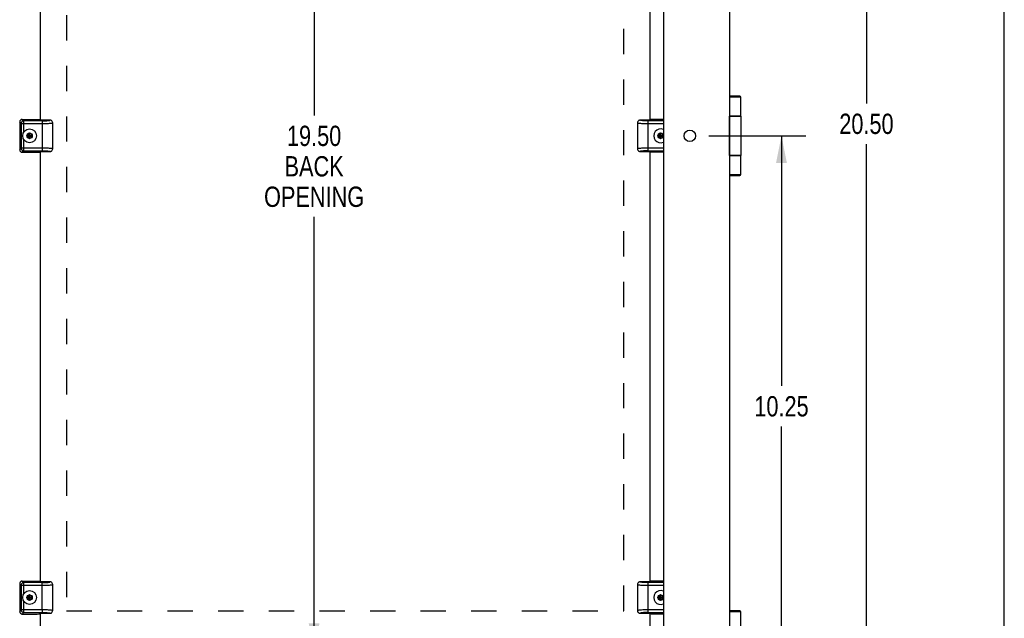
# Model space of a CAD drawing. Header units: inches. Extents: x 0 to 87.2, y 0 to 56.4.
# Tile 13 of 14: x 68.5 to 87.2, y 19.2 to 30.5. Entities that reach past the tile are written whole.
import ezdxf

# ---------------------------------------------------------------- set-up
doc = ezdxf.new("R2010")
doc.units = ezdxf.units.IN
doc.header["$LTSCALE"] = 4.794872
doc.header["$MEASUREMENT"] = 0
doc.linetypes.add('HIDDEN', pattern=[0.2, 0.1, -0.1])
doc.layers.get('0').update_dxf_attribs({"linetype": 'CONTINUOUS'})
for name, color, linetype in [('02___PRT_ALL_AXES', 7, 'CONTINUOUS'), ('DEFAULT_2', 8, 'HIDDEN'), ('DIMENSIONS', 7, 'CONTINUOUS')]:
    doc.layers.add(name, color=color, linetype=linetype)
doc.styles.get("Standard").update_dxf_attribs({"font": 'txt', "width": 0.8})
doc.dimstyles.new('DIMSTYLE_1', dxfattribs={"dimtxt": 0.384615, "dimasz": 0.512821, "dimexe": 0.09, "dimexo": 0.07, "dimgap": 0.0375, "dimtad": 0, "dimtih": 1, "dimtoh": 1, "dimzin": 4, "dimdsep": 46, "dimtxsty": 'Standard', "dimblk": '_FILLED', "dimblk1": '_FILLED', "dimblk2": '_FILLED', "dimcen": 0.09, "dimadec": 0, "dimazin": 0, "dimtfac": 1, "dimtofl": 0, "dimtmove": 0, "dimatfit": 3, "dimldrblk": '_FILLED', "dimfxl": 1, "dimtolj": 1, "dimtzin": 4, "dimarcsym": 0})

# ---------------------------------------------------------------- blocks, each defined once
blk = doc.blocks.new('_FILLED')
at = {"color": 0, "linetype": 'ByBlock'}
blk.add_solid([(0, 0), (-1, 0.2), (-1, -0.2)], dxfattribs=at)
blk = doc.blocks.new('*D3')
at = {"layer": 'DIMENSIONS', "color": 2, "linetype": 'Continuous'}
for p, q in [((81.578, 38.592), (85.029, 38.592)), ((84.567, 38.592), (84.567, 28.954)), ((84.567, 18.092), (84.567, 28.185)), ((81.687, 18.092), (85.029, 18.092))]:
    blk.add_line(p, q, dxfattribs=at)
at = {"layer": 'DIMENSIONS', "color": 2, "linetype": 'Continuous', "xscale": 0.5128205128, "yscale": 0.5128205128, "zscale": 0.5128205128}
for p, rotation in [((84.567, 38.592), 90), ((84.567, 18.092), 270)]:
    blk.add_blockref('_FILLED', p, dxfattribs=dict(at, rotation=rotation))
at = {"layer": 'DIMENSIONS', "color": 2, "linetype": 'Continuous', "insert": (84.567, 28.762), "char_height": 0.3846, "width": 1.53846, "attachment_point": 2, "line_spacing_factor": 0.9}
blk.add_mtext('20.50', dxfattribs=at)
blk = doc.blocks.new('*D9')
at = {"layer": 'DIMENSIONS', "color": 2, "linetype": 'Continuous'}
for p, q in [((81.578, 28.342), (83.419, 28.342)), ((82.957, 28.342), (82.957, 23.602)), ((82.957, 18.092), (82.957, 22.832)), ((81.578, 18.092), (83.419, 18.092))]:
    blk.add_line(p, q, dxfattribs=at)
at = {"layer": 'DIMENSIONS', "color": 2, "linetype": 'Continuous', "xscale": 0.5128205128, "yscale": 0.5128205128, "zscale": 0.5128205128}
for p, rotation in [((82.957, 28.342), 90), ((82.957, 18.092), 270)]:
    blk.add_blockref('_FILLED', p, dxfattribs=dict(at, rotation=rotation))
at = {"layer": 'DIMENSIONS', "color": 2, "linetype": 'Continuous', "insert": (82.957, 23.409), "char_height": 0.3846, "width": 1.53846, "attachment_point": 2, "line_spacing_factor": 0.9}
blk.add_mtext('10.25', dxfattribs=at)
blk = doc.blocks.new('*D12')
at = {"layer": 'DIMENSIONS', "color": 2, "linetype": 'Continuous'}
for p, q in [((74.101, 38.092), (74.101, 28.727)), ((74.101, 18.592), (74.101, 26.804))]:
    blk.add_line(p, q, dxfattribs=at)
at = {"layer": 'DIMENSIONS', "color": 2, "linetype": 'Continuous', "xscale": 0.5128205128, "yscale": 0.5128205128, "zscale": 0.5128205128}
for p, rotation in [((74.101, 38.092), 90), ((74.101, 18.592), 270)]:
    blk.add_blockref('_FILLED', p, dxfattribs=dict(at, rotation=rotation))
at = {"layer": 'DIMENSIONS', "color": 2, "linetype": 'Continuous', "insert": (74.101, 28.534), "char_height": 0.3846, "width": 2.15385, "attachment_point": 2, "line_spacing_factor": 0.9}
blk.add_mtext('19.50\\PBACK\\POPENING', dxfattribs=at)
blk = doc.blocks.new('*D13')
at = {"layer": 'DIMENSIONS', "color": 2, "linetype": 'Continuous'}
for p, q in [((74.101, 18.592), (74.101, 19.618)), ((74.101, 17.342), (74.101, 16.218)), ((74.101, 16.218), (74.451, 16.218))]:
    blk.add_line(p, q, dxfattribs=at)
at = {"layer": 'DIMENSIONS', "color": 2, "linetype": 'Continuous', "xscale": 0.5128205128, "yscale": 0.5128205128, "zscale": 0.5128205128}
for p, rotation in [((74.101, 18.592), 270), ((74.101, 17.342), 90)]:
    blk.add_blockref('_FILLED', p, dxfattribs=dict(at, rotation=rotation))
at = {"layer": 'DIMENSIONS', "color": 2, "linetype": 'Continuous', "insert": (74.643, 16.41), "char_height": 0.3846, "width": 1.23077, "attachment_point": 1, "line_spacing_factor": 0.9}
blk.add_mtext('1.25\\Ptyp.', dxfattribs=at)

msp = doc.modelspace()

# ---------------------------------------------------------------- linework, layer by layer
at = {"color": 7, "linetype": 'Continuous'}
for p, q in [((87.1795, 0), (87.1795, 56.4103)), ((82.1692, 29.0921), (81.9695, 29.0921)), ((82.1892, 29.0721), (81.9695, 29.0721)), ((68.5219, 28.6048), (68.5219, 28.0794)), ((68.5507, 28.5759), (68.5219, 28.6048)), ((68.5507, 28.5759), (68.5507, 28.1082)), ((68.5507, 28.5759), (68.9469, 28.5759)), ((68.5717, 28.6546), (68.8547, 28.6546)), ((68.5717, 28.6546), (68.6005, 28.6257)), ((68.6005, 28.4149), (68.6005, 28.6257)), ((68.9469, 28.6257), (68.6005, 28.6257)), ((68.9069, 28.6446), (68.9006, 28.6509)), ((69.0956, 28.6406), (68.9109, 28.6406)), ((68.9469, 28.6257), (68.9469, 28.0584)), ((69.1469, 28.0951), (69.1469, 28.5891)), ((69.1469, 28.589), (69.1469, 28.5891)), ((80.2294, 28.5891), (80.2294, 28.0951)), ((80.4654, 28.6406), (80.2806, 28.6406)), ((80.3199, 28.6299), (80.3178, 28.6301)), ((80.3232, 28.6296), (80.3199, 28.6299)), ((80.3255, 28.6294), (80.3232, 28.6296)), ((80.329, 28.6291), (80.3255, 28.6294)), ((80.3326, 28.6288), (80.329, 28.6291)), ((80.3363, 28.6286), (80.3326, 28.6288)), ((80.3401, 28.6283), (80.3363, 28.6286)), ((80.3436, 28.6281), (80.3401, 28.6283)), ((80.3477, 28.6279), (80.3436, 28.6281)), ((80.3526, 28.6276), (80.3477, 28.6279)), ((80.3574, 28.6274), (80.3526, 28.6276)), ((80.3573, 28.6274), (80.3573, 28.6274)), ((80.3742, 28.6267), (80.3686, 28.6269)), ((80.3798, 28.6265), (80.3742, 28.6267)), ((80.385, 28.6263), (80.3798, 28.6265)), ((80.3909, 28.6262), (80.385, 28.6263)), ((80.3977, 28.626), (80.3909, 28.6262)), ((80.4032, 28.626), (80.3977, 28.626)), ((80.4084, 28.6259), (80.4032, 28.626)), ((80.4133, 28.6258), (80.4084, 28.6259)), ((80.418, 28.6258), (80.4133, 28.6258)), ((80.4239, 28.6258), (80.418, 28.6258)), ((80.7195, 28.6257), (80.4239, 28.6258)), ((80.4294, 28.0584), (80.4294, 28.6257)), ((80.4294, 28.5759), (80.7195, 28.5759)), ((80.7195, 28.6546), (80.5215, 28.6546)), ((82.1892, 28.7171), (81.9695, 28.7171)), ((81.9695, 28.7121), (82.1892, 28.7121)), ((81.9739, 27.9721), (81.9739, 28.7121)), ((68.7094, 28.3905), (68.6675, 28.3663)), ((68.6675, 28.3663), (68.6675, 28.3179)), ((68.6675, 28.3179), (68.7513, 28.3663)), ((68.6675, 28.3663), (68.7513, 28.3179)), ((68.7094, 28.3877), (68.6698, 28.3649)), ((68.6698, 28.3649), (68.6698, 28.3192)), ((68.7094, 28.2937), (68.7094, 28.3905)), ((68.7513, 28.3663), (68.7094, 28.3905)), ((68.7489, 28.3649), (68.7094, 28.3877)), ((68.7489, 28.3192), (68.7489, 28.3649)), ((68.7513, 28.3179), (68.7513, 28.3663)), ((80.6669, 28.3905), (80.625, 28.3663)), ((80.625, 28.3179), (80.7088, 28.3663)), ((80.625, 28.3663), (80.7088, 28.3179)), ((80.625, 28.3663), (80.625, 28.3179)), ((80.6669, 28.3877), (80.6273, 28.3649)), ((80.6273, 28.3649), (80.6273, 28.3192)), ((80.7088, 28.3663), (80.6669, 28.3905)), ((80.6669, 28.2937), (80.6669, 28.3905)), ((80.7064, 28.3649), (80.6669, 28.3877)), ((80.7064, 28.3192), (80.7064, 28.3649)), ((80.7088, 28.3179), (80.7088, 28.3663)), ((68.6005, 28.0584), (68.6005, 28.2692)), ((68.6675, 28.3179), (68.7094, 28.2937)), ((68.6698, 28.3192), (68.7094, 28.2964)), ((68.7094, 28.2964), (68.7489, 28.3192)), ((68.7094, 28.2937), (68.7513, 28.3179)), ((80.625, 28.3179), (80.6669, 28.2937)), ((80.6273, 28.3192), (80.6669, 28.2964)), ((80.6669, 28.2964), (80.7064, 28.3192)), ((80.6669, 28.2937), (80.7088, 28.3179)), ((68.5219, 28.0794), (68.5507, 28.1082)), ((68.9469, 28.1082), (68.5507, 28.1082)), ((68.6005, 28.0584), (68.5717, 28.0296)), ((68.5717, 28.0296), (68.8547, 28.0296)), ((68.6005, 28.0584), (68.9523, 28.0584)), ((68.9109, 28.0436), (69.0956, 28.0436)), ((68.9523, 28.0584), (68.9582, 28.0583)), ((68.9582, 28.0583), (68.963, 28.0583)), ((68.963, 28.0583), (68.9679, 28.0583)), ((68.9679, 28.0583), (68.9731, 28.0582)), ((68.9731, 28.0582), (68.9785, 28.0581)), ((68.9785, 28.0581), (68.9853, 28.0579)), ((68.9853, 28.0579), (68.9913, 28.0578)), ((68.9913, 28.0578), (68.9965, 28.0576)), ((68.9965, 28.0576), (69.0021, 28.0575)), ((69.0021, 28.0575), (69.0077, 28.0573)), ((69.0172, 28.0569), (69.0229, 28.0566)), ((69.019, 28.0568), (69.019, 28.0568)), ((69.0229, 28.0566), (69.0286, 28.0563)), ((69.0286, 28.0563), (69.0327, 28.056)), ((69.0327, 28.056), (69.0362, 28.0558)), ((69.0362, 28.0558), (69.04, 28.0555)), ((69.04, 28.0555), (69.0437, 28.0553)), ((69.0437, 28.0553), (69.0473, 28.055)), ((69.0473, 28.055), (69.0508, 28.0547)), ((69.0508, 28.0547), (69.0542, 28.0544)), ((69.0542, 28.0544), (69.0575, 28.0541)), ((69.0575, 28.0541), (69.0596, 28.0539)), ((80.2294, 28.0952), (80.2294, 28.0951)), ((80.2806, 28.0436), (80.4654, 28.0436)), ((80.7195, 28.1082), (80.4294, 28.1082)), ((80.4294, 28.0584), (80.7195, 28.0584)), ((80.4694, 28.0396), (80.4757, 28.0332)), ((80.7195, 28.0296), (80.5215, 28.0296)), ((82.1892, 27.9721), (81.9695, 27.9721)), ((81.9695, 27.9671), (82.1892, 27.9671)), ((81.9695, 27.6121), (82.1892, 27.6121)), ((81.9695, 27.5921), (82.1692, 27.5921)), ((68.5507, 19.8259), (68.5219, 19.8548)), ((68.5219, 19.8548), (68.5219, 19.3294)), ((68.5507, 19.8259), (68.9469, 19.8259)), ((68.5507, 19.8259), (68.5507, 19.3582)), ((68.5717, 19.9046), (68.8547, 19.9046)), ((68.5717, 19.9046), (68.6005, 19.8757)), ((68.9469, 19.8757), (68.6005, 19.8757)), ((68.6005, 19.6649), (68.6005, 19.8757)), ((68.9069, 19.8946), (68.9006, 19.9009)), ((69.0956, 19.8906), (68.9109, 19.8906)), ((68.9469, 19.3582), (68.9469, 19.8757)), ((69.1469, 19.3451), (69.1469, 19.8391)), ((69.1469, 19.839), (69.1469, 19.8391)), ((80.2294, 19.8391), (80.2294, 19.3451)), ((80.4654, 19.8906), (80.2806, 19.8906)), ((80.3188, 19.88), (80.3167, 19.8802)), ((80.3221, 19.8797), (80.3188, 19.88)), ((80.3255, 19.8794), (80.3221, 19.8797)), ((80.329, 19.8791), (80.3255, 19.8794)), ((80.3326, 19.8788), (80.329, 19.8791)), ((80.3363, 19.8786), (80.3326, 19.8788)), ((80.3401, 19.8783), (80.3363, 19.8786)), ((80.3436, 19.8781), (80.3401, 19.8783)), ((80.3477, 19.8779), (80.3436, 19.8781)), ((80.3526, 19.8776), (80.3477, 19.8779)), ((80.3574, 19.8774), (80.3526, 19.8776)), ((80.3573, 19.8774), (80.3573, 19.8774)), ((80.3719, 19.8768), (80.3675, 19.8769)), ((80.3768, 19.8766), (80.3719, 19.8768)), ((80.3814, 19.8764), (80.3768, 19.8766)), ((80.3869, 19.8763), (80.3814, 19.8764)), ((80.3931, 19.8761), (80.3869, 19.8763)), ((80.3977, 19.876), (80.3931, 19.8761)), ((80.4032, 19.876), (80.3977, 19.876)), ((80.4084, 19.8759), (80.4032, 19.876)), ((80.4133, 19.8758), (80.4084, 19.8759)), ((80.418, 19.8758), (80.4133, 19.8758)), ((80.4239, 19.8758), (80.418, 19.8758)), ((80.7195, 19.8757), (80.4239, 19.8758)), ((80.4294, 19.8597), (80.4294, 19.8757)), ((80.4294, 19.8259), (80.4294, 19.8597)), ((80.4294, 19.8259), (80.7195, 19.8259)), ((80.4294, 19.3084), (80.4294, 19.8259)), ((80.7195, 19.9046), (80.5215, 19.9046)), ((68.7094, 19.6405), (68.6675, 19.6163)), ((68.6675, 19.6163), (68.7513, 19.5679)), ((68.6675, 19.6163), (68.6675, 19.5679)), ((68.6675, 19.5679), (68.7513, 19.6163)), ((68.7094, 19.6377), (68.6698, 19.6149)), ((68.6698, 19.6149), (68.6698, 19.5692)), ((68.7513, 19.6163), (68.7094, 19.6405)), ((68.7094, 19.5437), (68.7094, 19.6405)), ((68.7489, 19.6149), (68.7094, 19.6377)), ((68.7489, 19.5692), (68.7489, 19.6149)), ((68.7513, 19.5679), (68.7513, 19.6163)), ((80.6669, 19.6405), (80.625, 19.6163)), ((80.625, 19.6163), (80.7088, 19.5679)), ((80.625, 19.6163), (80.625, 19.5679)), ((80.625, 19.5679), (80.7088, 19.6163)), ((80.6669, 19.6377), (80.6273, 19.6149)), ((80.6273, 19.6149), (80.6273, 19.5692)), ((80.7088, 19.6163), (80.6669, 19.6405)), ((80.6669, 19.5437), (80.6669, 19.6405)), ((80.7064, 19.6149), (80.6669, 19.6377)), ((80.7064, 19.5692), (80.7064, 19.6149)), ((80.7088, 19.5679), (80.7088, 19.6163)), ((68.6005, 19.3084), (68.6005, 19.5192)), ((68.6675, 19.5679), (68.7094, 19.5437)), ((68.6698, 19.5692), (68.7094, 19.5464)), ((68.7094, 19.5464), (68.7489, 19.5692)), ((68.7094, 19.5437), (68.7513, 19.5679)), ((80.625, 19.5679), (80.6669, 19.5437)), ((80.6273, 19.5692), (80.6669, 19.5464)), ((80.6669, 19.5464), (80.7064, 19.5692)), ((80.6669, 19.5437), (80.7088, 19.5679)), ((68.5219, 19.3294), (68.5507, 19.3582)), ((68.9469, 19.3582), (68.5507, 19.3582)), ((68.6005, 19.3084), (68.5717, 19.2796)), ((68.5717, 19.2796), (68.8547, 19.2796)), ((68.6005, 19.3084), (68.9523, 19.3084)), ((68.9109, 19.2936), (69.0956, 19.2936)), ((68.9469, 19.3582), (68.9469, 19.3244)), ((68.9469, 19.3244), (68.9469, 19.3084)), ((68.9523, 19.3084), (68.9582, 19.3083)), ((68.9582, 19.3083), (68.963, 19.3083)), ((68.963, 19.3083), (68.9679, 19.3083)), ((68.9679, 19.3083), (68.9731, 19.3082)), ((68.9731, 19.3082), (68.9785, 19.3081)), ((68.9785, 19.3081), (68.9853, 19.3079)), ((68.9853, 19.3079), (68.9913, 19.3078)), ((68.9913, 19.3078), (68.9965, 19.3076)), ((68.9965, 19.3076), (69.0021, 19.3075)), ((69.0021, 19.3075), (69.0077, 19.3073)), ((69.0188, 19.3068), (69.0188, 19.3068)), ((69.0188, 19.3068), (69.0236, 19.3065)), ((69.019, 19.3068), (69.019, 19.3068)), ((69.0236, 19.3065), (69.0286, 19.3063)), ((69.0286, 19.3063), (69.0327, 19.306)), ((69.0327, 19.306), (69.0362, 19.3058)), ((69.0362, 19.3058), (69.04, 19.3055)), ((69.04, 19.3055), (69.0437, 19.3053)), ((69.0437, 19.3053), (69.0473, 19.305)), ((69.0473, 19.305), (69.0508, 19.3047)), ((69.0508, 19.3047), (69.0542, 19.3044)), ((69.0542, 19.3044), (69.0575, 19.3041)), ((69.0575, 19.3041), (69.0596, 19.3039)), ((80.2294, 19.3452), (80.2294, 19.3451)), ((80.2806, 19.2936), (80.4654, 19.2936)), ((80.7195, 19.3582), (80.4294, 19.3582)), ((80.4294, 19.3084), (80.7195, 19.3084)), ((80.4694, 19.2896), (80.4757, 19.2832)), ((80.7195, 19.2796), (80.5215, 19.2796)), ((82.1692, 19.3421), (81.9695, 19.3421)), ((82.1892, 19.3221), (81.9695, 19.3221))]:
    msp.add_line(p, q, dxfattribs=at)
at = {"color": 3, "linetype": 'Continuous'}
for p, q in [((81.9695, 39.2821), (81.9695, 17.4021)), ((68.9069, 36.7936), (68.9069, 28.6406)), ((80.4694, 28.6406), (80.4694, 36.7936)), ((68.9069, 28.0436), (68.9069, 19.8906)), ((80.4694, 19.8906), (80.4694, 28.0436)), ((68.9069, 19.2936), (68.9069, 18.8421)), ((80.4694, 18.8421), (80.4694, 19.2936))]:
    msp.add_line(p, q, dxfattribs=at)
at = {"color": 7, "linetype": 'Continuous'}
for points in [[(68.5365, 28.64), (68.5322, 28.635), (68.5286, 28.6297), (68.5257, 28.6239), (68.5236, 28.6177), (68.5223, 28.6113), (68.5219, 28.6048)], [(68.5717, 28.6546), (68.5651, 28.6541), (68.5588, 28.6529), (68.5526, 28.6508), (68.5468, 28.6479), (68.5414, 28.6443), (68.5365, 28.64)], [(68.5654, 28.611), (68.5611, 28.6061), (68.5575, 28.6007), (68.5546, 28.5949), (68.5525, 28.5888), (68.5512, 28.5824), (68.5507, 28.5759)], [(68.6005, 28.6257), (68.594, 28.6253), (68.5877, 28.624), (68.5815, 28.6219), (68.5757, 28.619), (68.5703, 28.6153), (68.5654, 28.611)], [(68.8547, 28.6546), (68.8604, 28.6545), (68.866, 28.6544), (68.8714, 28.6543), (68.8766, 28.6541), (68.8813, 28.6538), (68.8858, 28.6535)], [(68.8858, 28.6535), (68.8898, 28.6531), (68.8932, 28.6528), (68.896, 28.6523), (68.8982, 28.6519), (68.8997, 28.6514), (68.9006, 28.6509)], [(68.9469, 28.6257), (68.9796, 28.6261), (69.0092, 28.6269), (69.0363, 28.6283), (69.0595, 28.6302), (69.0776, 28.6325), (69.0902, 28.635), (69.096, 28.6377), (69.0956, 28.6406)], [(68.9469, 28.5759), (68.973, 28.5761), (68.9987, 28.5764), (69.0235, 28.5769), (69.047, 28.5777), (69.0687, 28.5786), (69.0883, 28.5798)], [(69.0883, 28.5798), (69.1069, 28.5812), (69.1225, 28.5828), (69.1345, 28.5845), (69.1426, 28.5864), (69.1465, 28.5882), (69.1469, 28.589)], [(69.1278, 28.6289), (69.1255, 28.6308), (69.1186, 28.635), (69.1112, 28.638), (69.1036, 28.6399), (69.0956, 28.6406)], [(69.1469, 28.589), (69.1448, 28.6031), (69.1392, 28.6159), (69.1309, 28.6263), (69.1278, 28.6289)], [(80.2481, 28.6287), (80.2452, 28.6261), (80.237, 28.6158), (80.2314, 28.603), (80.2294, 28.5891)], [(80.2294, 28.5891), (80.2298, 28.5882), (80.2334, 28.5864), (80.2412, 28.5846), (80.2531, 28.5829), (80.2688, 28.5813), (80.288, 28.5798)], [(80.2806, 28.6406), (80.2727, 28.6399), (80.2651, 28.6381), (80.2577, 28.635), (80.2509, 28.6309), (80.2481, 28.6287)], [(80.2798, 28.638), (80.2797, 28.638), (80.2797, 28.6381), (80.2796, 28.6381), (80.2796, 28.6382), (80.2795, 28.6383), (80.2795, 28.6383), (80.2795, 28.6384), (80.2795, 28.6385), (80.2794, 28.6386), (80.2794, 28.6386), (80.2794, 28.6387), (80.2794, 28.6388), (80.2794, 28.6389), (80.2794, 28.6389), (80.2794, 28.639), (80.2794, 28.6391), (80.2794, 28.6392), (80.2795, 28.6393), (80.2795, 28.6394), (80.2795, 28.6394), (80.2795, 28.6394), (80.2795, 28.6394), (80.2795, 28.6395)], [(80.2795, 28.6395), (80.2795, 28.6395), (80.2796, 28.6395), (80.2795, 28.6395), (80.2796, 28.6395), (80.2797, 28.6397), (80.2798, 28.6399), (80.2802, 28.6402), (80.2806, 28.6406)], [(80.2854, 28.6352), (80.2846, 28.6355), (80.2842, 28.6356), (80.2838, 28.6357), (80.2834, 28.6359), (80.283, 28.636), (80.2827, 28.6361), (80.2824, 28.6363), (80.2821, 28.6364), (80.2818, 28.6365), (80.2815, 28.6367), (80.2812, 28.6368), (80.281, 28.637), (80.2808, 28.6371), (80.2806, 28.6372), (80.2804, 28.6374), (80.2802, 28.6375), (80.28, 28.6377), (80.2799, 28.6378), (80.2798, 28.6379), (80.2798, 28.638)], [(80.3178, 28.6301), (80.315, 28.6304), (80.3131, 28.6306), (80.3113, 28.6308), (80.3095, 28.631), (80.3077, 28.6312), (80.306, 28.6314), (80.3043, 28.6316), (80.3026, 28.6319), (80.301, 28.6321), (80.2994, 28.6323), (80.2978, 28.6326), (80.2963, 28.6328), (80.2948, 28.6331), (80.2933, 28.6333), (80.292, 28.6336), (80.2906, 28.6339), (80.2893, 28.6342), (80.2881, 28.6345), (80.2869, 28.6348), (80.2859, 28.635), (80.2854, 28.6352)], [(80.288, 28.5798), (80.3075, 28.5787), (80.3289, 28.5777), (80.3516, 28.577), (80.3759, 28.5764), (80.4021, 28.5761), (80.4294, 28.576)], [(80.3575, 28.6274), (80.3574, 28.6274), (80.3574, 28.6274)], [(80.3686, 28.6269), (80.3604, 28.6272), (80.3591, 28.6273), (80.3575, 28.6274)], [(68.5219, 28.0794), (68.5223, 28.0728), (68.5236, 28.0664), (68.5257, 28.0603), (68.5286, 28.0544), (68.5322, 28.0491), (68.5365, 28.0442)], [(68.5365, 28.0442), (68.5414, 28.0398), (68.5468, 28.0362), (68.5526, 28.0334), (68.5588, 28.0313), (68.5651, 28.03), (68.5717, 28.0296)], [(68.5507, 28.1082), (68.5512, 28.1017), (68.5525, 28.0954), (68.5546, 28.0892), (68.5575, 28.0834), (68.5611, 28.078), (68.5654, 28.0731)], [(68.5654, 28.0731), (68.5703, 28.0688), (68.5757, 28.0652), (68.5815, 28.0623), (68.5877, 28.0602), (68.594, 28.0589), (68.6005, 28.0584)], [(69.0883, 28.1043), (69.0688, 28.1055), (69.0474, 28.1064), (69.0246, 28.1072), (69.0003, 28.1077), (68.9742, 28.108), (68.9469, 28.1081)], [(69.0077, 28.0573), (69.0159, 28.0569), (69.0172, 28.0569)], [(69.0596, 28.0539), (69.0632, 28.0535), (69.065, 28.0533), (69.0668, 28.0531), (69.0685, 28.0529), (69.0703, 28.0527), (69.072, 28.0525), (69.0736, 28.0523), (69.0753, 28.052), (69.0769, 28.0518), (69.0785, 28.0516), (69.08, 28.0513), (69.0815, 28.051), (69.0829, 28.0508), (69.0843, 28.0505), (69.0857, 28.0502), (69.0869, 28.05), (69.0881, 28.0497), (69.0894, 28.0494), (69.0904, 28.0491), (69.0909, 28.0489)], [(69.1469, 28.0951), (69.1465, 28.0959), (69.1429, 28.0977), (69.1351, 28.0995), (69.1231, 28.1012), (69.1075, 28.1028), (69.0883, 28.1043)], [(69.0909, 28.0489), (69.0917, 28.0487), (69.0921, 28.0485), (69.0925, 28.0484), (69.0929, 28.0483), (69.0932, 28.0481), (69.0936, 28.048), (69.0939, 28.0479), (69.0942, 28.0477), (69.0945, 28.0476), (69.0948, 28.0475), (69.095, 28.0473), (69.0953, 28.0472), (69.0955, 28.047), (69.0957, 28.0469), (69.0959, 28.0468), (69.0961, 28.0466), (69.0962, 28.0465), (69.0964, 28.0463), (69.0964, 28.0463), (69.0965, 28.0462)], [(69.0956, 28.0436), (69.1035, 28.0442), (69.1111, 28.0461), (69.1185, 28.0491), (69.1254, 28.0532), (69.1282, 28.0554)], [(69.0967, 28.0447), (69.0967, 28.0447), (69.0967, 28.0446), (69.0967, 28.0446), (69.0967, 28.0446), (69.0966, 28.0445), (69.0965, 28.0443), (69.0961, 28.044), (69.0956, 28.0436)], [(69.0965, 28.0462), (69.0966, 28.0461), (69.0966, 28.046), (69.0967, 28.046), (69.0967, 28.0459), (69.0967, 28.0459), (69.0968, 28.0458), (69.0968, 28.0457), (69.0968, 28.0456), (69.0968, 28.0456), (69.0969, 28.0455), (69.0969, 28.0454), (69.0969, 28.0454), (69.0969, 28.0453), (69.0969, 28.0452), (69.0969, 28.0451), (69.0969, 28.045), (69.0968, 28.045), (69.0968, 28.0449), (69.0968, 28.0448), (69.0968, 28.0447), (69.0968, 28.0447), (69.0967, 28.0447), (69.0967, 28.0447)], [(69.1282, 28.0554), (69.1311, 28.058), (69.1393, 28.0683), (69.1449, 28.0811), (69.1469, 28.0951)], [(80.288, 28.1043), (80.2693, 28.1029), (80.2538, 28.1013), (80.2418, 28.0996), (80.2337, 28.0978), (80.2298, 28.0959), (80.2294, 28.0952)], [(80.2294, 28.0951), (80.2314, 28.081), (80.2371, 28.0682), (80.2454, 28.0579), (80.2484, 28.0552)], [(80.2484, 28.0552), (80.2508, 28.0533), (80.2577, 28.0492), (80.2651, 28.0461), (80.2727, 28.0442), (80.2806, 28.0436)], [(80.4294, 28.0584), (80.3967, 28.058), (80.3671, 28.0572), (80.34, 28.0558), (80.3168, 28.0539), (80.2987, 28.0517), (80.2861, 28.0491), (80.2802, 28.0465), (80.2806, 28.0436)], [(80.4294, 28.1082), (80.4033, 28.1081), (80.3776, 28.1077), (80.3528, 28.1072), (80.3293, 28.1064), (80.3076, 28.1055), (80.288, 28.1043)], [(80.4905, 28.0306), (80.4865, 28.031), (80.4831, 28.0314), (80.4803, 28.0318), (80.4781, 28.0323), (80.4766, 28.0327), (80.4757, 28.0332)], [(80.5215, 28.0296), (80.5158, 28.0296), (80.5103, 28.0297), (80.5049, 28.0298), (80.4997, 28.03), (80.4949, 28.0303), (80.4905, 28.0306)], [(68.5365, 19.89), (68.5322, 19.885), (68.5286, 19.8797), (68.5257, 19.8739), (68.5236, 19.8677), (68.5223, 19.8613), (68.5219, 19.8548)], [(68.5717, 19.9046), (68.5651, 19.9041), (68.5588, 19.9029), (68.5526, 19.9008), (68.5468, 19.8979), (68.5414, 19.8943), (68.5365, 19.89)], [(68.5654, 19.861), (68.5611, 19.8561), (68.5575, 19.8507), (68.5546, 19.8449), (68.5525, 19.8388), (68.5512, 19.8324), (68.5507, 19.8259)], [(68.6005, 19.8757), (68.594, 19.8753), (68.5877, 19.874), (68.5815, 19.8719), (68.5757, 19.869), (68.5703, 19.8653), (68.5654, 19.861)], [(68.8547, 19.9046), (68.8604, 19.9045), (68.866, 19.9044), (68.8714, 19.9043), (68.8766, 19.9041), (68.8813, 19.9038), (68.8858, 19.9035)], [(68.8858, 19.9035), (68.8898, 19.9031), (68.8932, 19.9028), (68.896, 19.9023), (68.8982, 19.9019), (68.8997, 19.9014), (68.9006, 19.9009)], [(68.9469, 19.8757), (68.9796, 19.8761), (69.0092, 19.8769), (69.0363, 19.8783), (69.0595, 19.8802), (69.0776, 19.8825), (69.0902, 19.885), (69.096, 19.8877), (69.0956, 19.8906)], [(68.9469, 19.8259), (68.973, 19.8261), (68.9987, 19.8264), (69.0235, 19.8269), (69.047, 19.8277), (69.0687, 19.8286), (69.0883, 19.8298)], [(69.0883, 19.8298), (69.1069, 19.8312), (69.1225, 19.8328), (69.1345, 19.8345), (69.1426, 19.8364), (69.1465, 19.8382), (69.1469, 19.839)], [(69.1278, 19.8789), (69.1255, 19.8808), (69.1186, 19.885), (69.1112, 19.888), (69.1036, 19.8899), (69.0956, 19.8906)], [(69.1469, 19.839), (69.1448, 19.8531), (69.1392, 19.8659), (69.1309, 19.8763), (69.1278, 19.8789)], [(80.2481, 19.8787), (80.2452, 19.8761), (80.237, 19.8658), (80.2314, 19.853), (80.2294, 19.8391)], [(80.2294, 19.8391), (80.2298, 19.8382), (80.2334, 19.8364), (80.2412, 19.8346), (80.2531, 19.8329), (80.2688, 19.8313), (80.288, 19.8298)], [(80.2806, 19.8906), (80.2727, 19.8899), (80.2651, 19.8881), (80.2577, 19.885), (80.2509, 19.8809), (80.2481, 19.8787)], [(80.2798, 19.888), (80.2797, 19.888), (80.2797, 19.8881), (80.2796, 19.8881), (80.2796, 19.8882), (80.2795, 19.8883), (80.2795, 19.8883), (80.2795, 19.8884), (80.2795, 19.8885), (80.2794, 19.8886), (80.2794, 19.8886), (80.2794, 19.8887), (80.2794, 19.8888), (80.2794, 19.8889), (80.2794, 19.8889), (80.2794, 19.889), (80.2794, 19.8891), (80.2794, 19.8892), (80.2795, 19.8893), (80.2795, 19.8894), (80.2795, 19.8894), (80.2795, 19.8894), (80.2795, 19.8894), (80.2795, 19.8895)], [(80.2795, 19.8895), (80.2795, 19.8895), (80.2796, 19.8895), (80.2795, 19.8895), (80.2796, 19.8895), (80.2797, 19.8897), (80.2798, 19.8899), (80.2802, 19.8902), (80.2806, 19.8906)], [(80.2854, 19.8852), (80.2846, 19.8855), (80.2842, 19.8856), (80.2838, 19.8857), (80.2834, 19.8859), (80.283, 19.886), (80.2827, 19.8861), (80.2824, 19.8863), (80.2821, 19.8864), (80.2818, 19.8865), (80.2815, 19.8867), (80.2812, 19.8868), (80.281, 19.887), (80.2808, 19.8871), (80.2806, 19.8872), (80.2804, 19.8874), (80.2802, 19.8875), (80.28, 19.8877), (80.2799, 19.8878), (80.2798, 19.8879), (80.2798, 19.888)], [(80.3167, 19.8802), (80.3131, 19.8806), (80.3113, 19.8808), (80.3095, 19.881), (80.3077, 19.8812), (80.306, 19.8814), (80.3043, 19.8816), (80.3026, 19.8819), (80.301, 19.8821), (80.2994, 19.8823), (80.2978, 19.8826), (80.2963, 19.8828), (80.2948, 19.8831), (80.2933, 19.8833), (80.292, 19.8836), (80.2906, 19.8839), (80.2893, 19.8842), (80.2881, 19.8845), (80.2869, 19.8848), (80.2859, 19.885), (80.2854, 19.8852)], [(80.288, 19.8298), (80.3075, 19.8287), (80.3289, 19.8277), (80.3516, 19.827), (80.3759, 19.8264), (80.4021, 19.8261), (80.4294, 19.826)], [(80.3575, 19.8774), (80.3574, 19.8774), (80.3574, 19.8774)], [(80.3675, 19.8769), (80.3591, 19.8773), (80.3575, 19.8774)], [(68.5219, 19.3294), (68.5223, 19.3228), (68.5236, 19.3164), (68.5257, 19.3103), (68.5286, 19.3044), (68.5322, 19.2991), (68.5365, 19.2942)], [(68.5365, 19.2942), (68.5414, 19.2898), (68.5468, 19.2862), (68.5526, 19.2834), (68.5588, 19.2813), (68.5651, 19.28), (68.5717, 19.2796)], [(68.5507, 19.3582), (68.5512, 19.3517), (68.5525, 19.3454), (68.5546, 19.3392), (68.5575, 19.3334), (68.5611, 19.328), (68.5654, 19.3231)], [(68.5654, 19.3231), (68.5703, 19.3188), (68.5757, 19.3152), (68.5815, 19.3123), (68.5877, 19.3102), (68.594, 19.3089), (68.6005, 19.3084)], [(69.0883, 19.3543), (69.0688, 19.3555), (69.0474, 19.3564), (69.0246, 19.3572), (69.0003, 19.3577), (68.9742, 19.358), (68.9469, 19.3581)], [(69.0077, 19.3073), (69.0159, 19.3069), (69.0172, 19.3069), (69.0188, 19.3068)], [(69.0596, 19.3039), (69.0632, 19.3035), (69.065, 19.3033), (69.0668, 19.3031), (69.0685, 19.3029), (69.0703, 19.3027), (69.072, 19.3025), (69.0736, 19.3023), (69.0753, 19.302), (69.0769, 19.3018), (69.0785, 19.3016), (69.08, 19.3013), (69.0815, 19.301), (69.0829, 19.3008), (69.0843, 19.3005), (69.0857, 19.3002), (69.0869, 19.3), (69.0881, 19.2997), (69.0894, 19.2994), (69.0904, 19.2991), (69.0909, 19.2989)], [(69.1469, 19.3451), (69.1465, 19.3459), (69.1429, 19.3477), (69.1351, 19.3495), (69.1231, 19.3512), (69.1075, 19.3528), (69.0883, 19.3543)], [(69.0909, 19.2989), (69.0917, 19.2987), (69.0921, 19.2985), (69.0925, 19.2984), (69.0929, 19.2983), (69.0932, 19.2981), (69.0936, 19.298), (69.0939, 19.2979), (69.0942, 19.2977), (69.0945, 19.2976), (69.0948, 19.2975), (69.095, 19.2973), (69.0953, 19.2972), (69.0955, 19.297), (69.0957, 19.2969), (69.0959, 19.2968), (69.0961, 19.2966), (69.0962, 19.2965), (69.0964, 19.2963), (69.0964, 19.2963), (69.0965, 19.2962)], [(69.0956, 19.2936), (69.1035, 19.2942), (69.1111, 19.2961), (69.1185, 19.2991), (69.1254, 19.3032), (69.1282, 19.3054)], [(69.0967, 19.2947), (69.0967, 19.2947), (69.0967, 19.2946), (69.0967, 19.2946), (69.0967, 19.2946), (69.0966, 19.2945), (69.0965, 19.2943), (69.0961, 19.294), (69.0956, 19.2936)], [(69.0965, 19.2962), (69.0966, 19.2961), (69.0966, 19.296), (69.0967, 19.296), (69.0967, 19.2959), (69.0967, 19.2959), (69.0968, 19.2958), (69.0968, 19.2957), (69.0968, 19.2956), (69.0968, 19.2956), (69.0969, 19.2955), (69.0969, 19.2954), (69.0969, 19.2954), (69.0969, 19.2953), (69.0969, 19.2952), (69.0969, 19.2951), (69.0969, 19.295), (69.0968, 19.295), (69.0968, 19.2949), (69.0968, 19.2948), (69.0968, 19.2947), (69.0968, 19.2947), (69.0967, 19.2947), (69.0967, 19.2947)], [(69.1282, 19.3054), (69.1311, 19.308), (69.1393, 19.3183), (69.1449, 19.3311), (69.1469, 19.3451)], [(80.288, 19.3543), (80.2693, 19.3529), (80.2538, 19.3513), (80.2418, 19.3496), (80.2337, 19.3478), (80.2298, 19.3459), (80.2294, 19.3452)], [(80.2294, 19.3451), (80.2314, 19.331), (80.2371, 19.3182), (80.2454, 19.3079), (80.2484, 19.3052)], [(80.2484, 19.3052), (80.2508, 19.3033), (80.2577, 19.2992), (80.2651, 19.2961), (80.2727, 19.2942), (80.2806, 19.2936)], [(80.4294, 19.3084), (80.3967, 19.308), (80.3671, 19.3072), (80.34, 19.3058), (80.3168, 19.3039), (80.2987, 19.3017), (80.2861, 19.2991), (80.2802, 19.2965), (80.2806, 19.2936)], [(80.4294, 19.3582), (80.4033, 19.3581), (80.3776, 19.3577), (80.3528, 19.3572), (80.3293, 19.3564), (80.3076, 19.3555), (80.288, 19.3543)], [(80.4905, 19.2806), (80.4865, 19.281), (80.4831, 19.2814), (80.4803, 19.2818), (80.4781, 19.2823), (80.4766, 19.2827), (80.4757, 19.2832)], [(80.5215, 19.2796), (80.5158, 19.2796), (80.5103, 19.2797), (80.5049, 19.2798), (80.4997, 19.28), (80.4949, 19.2803), (80.4905, 19.2806)]]:
    msp.add_lwpolyline(points, dxfattribs=at)
for centre, radius in [((68.7094, 28.3421), 0.131), ((68.7094, 28.3421), 0.0514), ((80.6669, 28.3421), 0.0514), ((68.7094, 19.5921), 0.131), ((68.7094, 19.5921), 0.0514), ((80.6669, 19.5921), 0.0514)]:
    msp.add_circle(centre, radius, dxfattribs=at)
for centre, radius, start, end in [((82.1692, 29.0721), 0.02, 0, 90), ((80.6669, 28.3421), 0.131, 66.33362, 293.66638), ((82.1692, 27.6121), 0.02, 270, 360), ((80.6669, 19.5921), 0.131, 66.33362, 293.66638), ((82.1692, 19.3221), 0.02, 0, 90)]:
    msp.add_arc(centre, radius, start, end, dxfattribs=at)
for centre, start_param, end_param in [((80.5215, 28.6505), 1.5707963, 3.0543262), ((68.8547, 28.0336), -1.5707963, -0.0872665), ((80.5215, 19.9005), 1.5707963, 3.0543262), ((68.8547, 19.2836), -1.5707963, -0.0872665)]:
    msp.add_ellipse(centre, major_axis=(0.046, 0), ratio=0.0874887, start_param=start_param, end_param=end_param, dxfattribs=at)
at = {"layer": '02___PRT_ALL_AXES', "color": 3, "linetype": 'Continuous'}
msp.add_line((80.7195, 38.0921), (80.7195, 18.5921), dxfattribs=at)
at = {"layer": '02___PRT_ALL_AXES', "color": 7, "linetype": 'Continuous'}
for p, q in [((82.1892, 28.7171), (82.1892, 29.0721)), ((81.9743, 28.7121), (81.9743, 27.9721)), ((82.1097, 28.7171), (82.1097, 28.7121)), ((82.1892, 28.7121), (82.1892, 27.9721)), ((82.1097, 27.9721), (82.1097, 27.9671)), ((82.1892, 27.6121), (82.1892, 27.9671)), ((82.1892, 18.9671), (82.1892, 19.3221))]:
    msp.add_line(p, q, dxfattribs=at)
at = {"layer": '02___PRT_ALL_AXES', "color": 3, "linetype": 'Continuous'}
msp.add_circle((81.2195, 28.3421), 0.109, dxfattribs=at)
at = {"layer": 'DEFAULT_2', "color": 8, "linetype": 'HIDDEN'}
for p, q in [((69.4069, 37.3421), (69.4069, 19.3421)), ((79.9694, 19.3421), (79.9694, 37.3421)), ((69.4069, 19.3421), (79.9694, 19.3421))]:
    msp.add_line(p, q, dxfattribs=at)

# ---------------------------------------------------------------- dimensions: what is measured, and where the dimension line sits
at = {"layer": 'DIMENSIONS', "color": 2, "linetype": 'Continuous'}
for base, p1, p2, picture, middle in [((84.5673, 18.0921), (81.5084, 38.5921), (81.6174, 18.0921), '*D3', (84.5673, 28.5698)), ((82.957, 18.0921), (81.5084, 28.3421), (81.5084, 18.0921), '*D9', (82.957, 23.2171))]:
    dim = msp.add_linear_dim(base=base, p1=p1, p2=p2, angle=270, dimstyle='DIMSTYLE_1', dxfattribs=at)
    dim.commit()
    dim.dimension.update_dxf_attribs({"geometry": picture, "text_midpoint": middle, "dimtype": 160})
for base, p1, p2, text, picture, middle in [((74.101, 18.5921), (80.7195, 38.0921), (80.7195, 18.5921), '<>\\PBACK\\POPENING', '*D12', (74.101, 27.7651)), ((74.101, 17.3421), (80.7195, 18.5921), (81.9095, 17.3421), '<>\\Ptyp.', '*D13', (75.2585, 15.9292))]:
    dim = msp.add_linear_dim(base=base, p1=p1, p2=p2, angle=270, text=text, dimstyle='DIMSTYLE_1', dxfattribs=at)
    dim.commit()
    dim.dimension.update_dxf_attribs({"geometry": picture, "text_midpoint": middle, "dimtype": 160})

doc.saveas('drawing.dxf')
